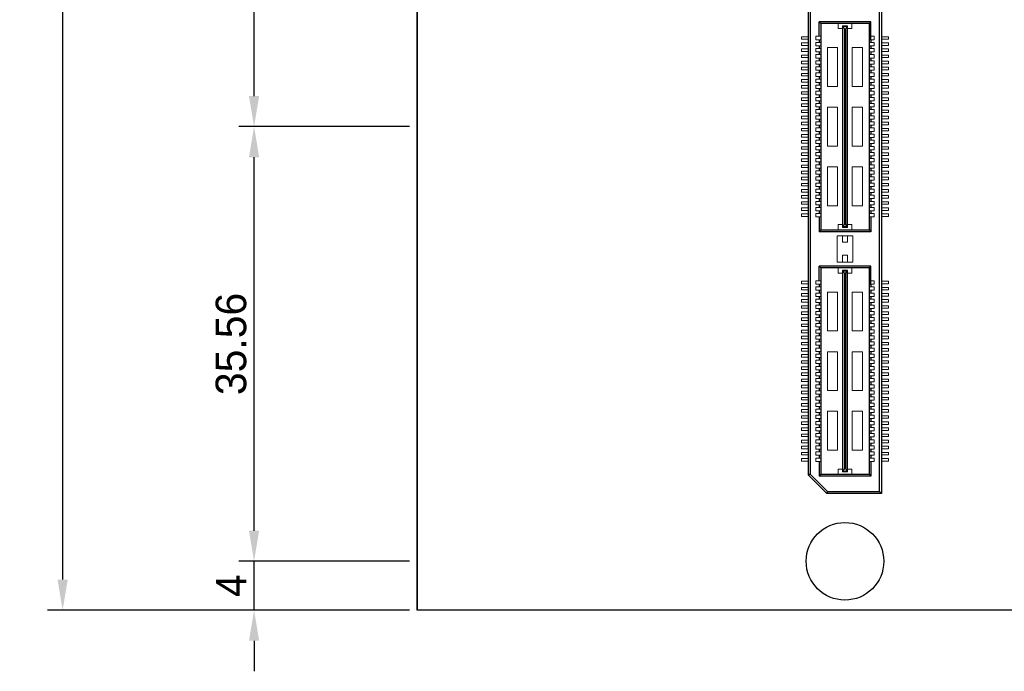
# Model space of a CAD drawing. Header units: millimetres. Extents: x -33 to 164, y -5 to 193.
# Tile 1 of 14: x -33 to 48, y -5 to 48. Entities that reach past the tile are written whole.
import ezdxf

# ---------------------------------------------------------------- set-up
doc = ezdxf.new("R2010")
doc.units = ezdxf.units.MM
doc.header["$LTSCALE"] = 0.1
doc.layers.add('Assembly', color=7, linetype='Continuous')
doc.layers.add('Dimension', color=5, linetype='Continuous')
doc.dimstyles.new('ISO-25', dxfattribs={"dimtxt": 2.5, "dimasz": 2.5, "dimexe": 1.25, "dimexo": 0.625, "dimtad": 1, "dimdsep": 46, "dimtxsty": 'Standard', "dimcen": 2.5, "dimadec": 0, "dimazin": 0, "dimtfac": 1, "dimtmove": 0, "dimatfit": 3, "dimfxl": 0, "dimarcsym": 0})

# ---------------------------------------------------------------- blocks, each defined once
blk = doc.blocks.new('*D10')
at = {"layer": 'Defpoints', "color": 0}
for p in [(-13.345, 75.12), (0, 75.12), (0, 39.56)]:
    blk.add_point(p, dxfattribs=at)
at = {"layer": 'Dimension', "color": 0, "lineweight": -2}
for p, q in [((-0.625, 75.12), (-14.595, 75.12)), ((-13.345, 42.06), (-13.345, 72.62)), ((-0.625, 39.56), (-14.595, 39.56))]:
    blk.add_line(p, q, dxfattribs=at)
at = {"layer": 'Dimension', "color": 0}
for points in [[(-13.762, 72.62), (-12.928, 72.62), (-13.345, 75.12)], [(-13.762, 42.06), (-12.928, 42.06), (-13.345, 39.56)]]:
    blk.add_solid(points, dxfattribs=at)
at = {"layer": 'Dimension', "color": 0, "insert": (-15.22, 57.34), "char_height": 2.5, "attachment_point": 5, "rotation": 90}
blk.add_mtext('35.56', dxfattribs=at)
blk = doc.blocks.new('*D11')
at = {"layer": 'Defpoints', "color": 0}
for p in [(-13.345, 39.56), (0, 39.56), (0, 4)]:
    blk.add_point(p, dxfattribs=at)
at = {"layer": 'Dimension', "color": 0, "lineweight": -2}
for p, q in [((-0.625, 39.56), (-14.595, 39.56)), ((-13.345, 6.5), (-13.345, 37.06)), ((-0.625, 4), (-14.595, 4))]:
    blk.add_line(p, q, dxfattribs=at)
at = {"layer": 'Dimension', "color": 0}
for points in [[(-13.762, 37.06), (-12.928, 37.06), (-13.345, 39.56)], [(-13.762, 6.5), (-12.928, 6.5), (-13.345, 4)]]:
    blk.add_solid(points, dxfattribs=at)
at = {"layer": 'Dimension', "color": 0, "insert": (-15.22, 21.78), "char_height": 2.5, "attachment_point": 5, "rotation": 90}
blk.add_mtext('35.56', dxfattribs=at)
blk = doc.blocks.new('*D12')
at = {"layer": 'Defpoints', "color": 0}
for p in [(-13.345, 4), (0, 4), (0, 0)]:
    blk.add_point(p, dxfattribs=at)
at = {"layer": 'Dimension', "color": 0, "lineweight": -2}
for p, q in [((-13.345, 6.5), (-13.345, 9)), ((-0.625, 4), (-14.595, 4)), ((-13.345, 0), (-13.345, 4)), ((-0.625, 0), (-14.595, 0)), ((-13.345, -2.5), (-13.345, -5))]:
    blk.add_line(p, q, dxfattribs=at)
at = {"layer": 'Dimension', "color": 0}
for points in [[(-13.762, 6.5), (-12.928, 6.5), (-13.345, 4)], [(-13.762, -2.5), (-12.928, -2.5), (-13.345, 0)]]:
    blk.add_solid(points, dxfattribs=at)
at = {"layer": 'Dimension', "color": 0, "insert": (-15.22, 2), "char_height": 2.5, "attachment_point": 5, "rotation": 90}
blk.add_mtext('4', dxfattribs=at)
blk = doc.blocks.new('*D14')
at = {"layer": 'Defpoints', "color": 0}
for p in [(0, 158.24), (-29.006, 0), (0, 0)]:
    blk.add_point(p, dxfattribs=at)
at = {"layer": 'Dimension', "color": 0, "lineweight": -2}
for p, q in [((-0.625, 158.24), (-30.256, 158.24)), ((-29.006, 155.74), (-29.006, 2.5)), ((-0.625, 0), (-30.256, 0))]:
    blk.add_line(p, q, dxfattribs=at)
at = {"layer": 'Dimension', "color": 0}
for points in [[(-29.423, 155.74), (-28.589, 155.74), (-29.006, 158.24)], [(-29.423, 2.5), (-28.589, 2.5), (-29.006, 0)]]:
    blk.add_solid(points, dxfattribs=at)
at = {"layer": 'Dimension', "color": 0, "insert": (-30.881, 79.12), "char_height": 2.5, "attachment_point": 5, "rotation": 90}
blk.add_mtext('158.24', dxfattribs=at)

msp = doc.modelspace()

# ---------------------------------------------------------------- linework, layer by layer
at = {"layer": 'Assembly'}
for p, q in [((0, 158.24), (0, 0)), ((37.837, 9.704), (37.837, 69.416)), ((37.985, 69.564), (37.985, 9.555)), ((32.015, 11.056), (32.015, 68.064)), ((32.163, 68.003), (32.163, 11.117)), ((33.032, 48), (32.883, 48.145)), ((32.883, 46.947), (32.883, 48.145)), ((37.117, 48.145), (32.883, 48.145)), ((33.032, 48), (33.032, 31.12)), ((36.969, 48), (33.032, 48)), ((36.969, 48), (36.969, 31.12)), ((36.971, 48), (37.117, 48.145)), ((37.117, 46.673), (37.117, 48.145)), ((32.883, 46.673), (32.883, 46.447)), ((32.883, 46.173), (32.883, 45.947)), ((37.117, 46.673), (37.117, 46.447)), ((37.117, 46.173), (37.117, 45.947)), ((32.883, 45.673), (32.883, 45.447)), ((32.883, 45.173), (32.883, 44.947)), ((37.117, 45.673), (37.117, 45.447)), ((37.117, 45.173), (37.117, 44.947)), ((32.883, 44.673), (32.883, 44.447)), ((37.117, 44.673), (37.117, 44.447)), ((32.883, 44.173), (32.883, 43.947)), ((32.883, 43.673), (32.883, 43.447)), ((37.117, 44.173), (37.117, 43.947)), ((37.117, 43.673), (37.117, 43.447)), ((32.883, 43.173), (32.883, 42.947)), ((37.117, 43.173), (37.117, 42.947)), ((32.883, 42.673), (32.883, 42.447)), ((32.883, 42.173), (32.883, 41.947)), ((37.117, 42.673), (37.117, 42.447)), ((37.117, 42.173), (37.117, 41.947)), ((32.883, 41.673), (32.883, 41.447)), ((32.883, 41.173), (32.883, 40.947)), ((37.117, 41.673), (37.117, 41.447)), ((37.117, 41.173), (37.117, 40.947)), ((32.883, 40.673), (32.883, 40.447)), ((37.117, 40.673), (37.117, 40.447)), ((32.883, 40.173), (32.883, 39.947)), ((32.883, 39.673), (32.883, 39.447)), ((37.117, 40.173), (37.117, 39.947)), ((37.117, 39.673), (37.117, 39.447)), ((32.883, 39.173), (32.883, 38.947)), ((32.883, 38.673), (32.883, 38.447)), ((37.117, 39.173), (37.117, 38.947)), ((37.117, 38.673), (37.117, 38.447)), ((32.883, 38.173), (32.883, 37.947)), ((37.117, 38.173), (37.117, 37.947)), ((32.883, 37.673), (32.883, 37.447)), ((32.883, 37.173), (32.883, 36.947)), ((37.117, 37.673), (37.117, 37.447)), ((37.117, 37.173), (37.117, 36.947)), ((32.883, 36.673), (32.883, 36.447)), ((37.117, 36.673), (37.117, 36.447)), ((32.883, 36.173), (32.883, 35.947)), ((32.883, 35.673), (32.883, 35.447)), ((37.117, 36.173), (37.117, 35.947)), ((37.117, 35.673), (37.117, 35.447)), ((32.883, 35.173), (32.883, 34.947)), ((32.883, 34.673), (32.883, 34.447)), ((37.117, 35.173), (37.117, 34.947)), ((37.117, 34.673), (37.117, 34.447)), ((32.883, 34.173), (32.883, 33.947)), ((37.117, 34.173), (37.117, 33.947)), ((32.883, 33.673), (32.883, 33.447)), ((32.883, 33.173), (32.883, 32.947)), ((37.117, 33.673), (37.117, 33.447)), ((37.117, 33.173), (37.117, 32.947)), ((32.883, 32.673), (32.883, 32.447)), ((37.117, 32.673), (37.117, 32.447)), ((32.883, 32.173), (32.883, 30.955)), ((37.117, 32.173), (37.117, 30.955)), ((33.032, 31.12), (32.883, 30.955)), ((37.117, 30.955), (32.883, 30.955)), ((33.032, 31.12), (36.969, 31.12)), ((36.969, 31.12), (37.117, 30.955)), ((32.883, 26.944), (32.883, 28.142)), ((33.032, 27.997), (32.883, 28.142)), ((37.117, 28.142), (32.883, 28.142)), ((33.032, 27.997), (33.032, 11.117)), ((36.969, 27.997), (33.032, 27.997)), ((36.969, 27.997), (36.969, 11.117)), ((36.971, 27.997), (37.117, 28.142)), ((37.117, 26.67), (37.117, 28.142)), ((32.883, 26.67), (32.883, 26.444)), ((37.117, 26.67), (37.117, 26.444)), ((32.883, 26.17), (32.883, 25.944)), ((37.117, 26.17), (37.117, 25.944)), ((32.883, 25.67), (32.883, 25.444)), ((32.883, 25.17), (32.883, 24.944)), ((37.117, 25.67), (37.117, 25.444)), ((37.117, 25.17), (37.117, 24.944)), ((32.883, 24.67), (32.883, 24.444)), ((32.883, 24.17), (32.883, 23.944)), ((37.117, 24.67), (37.117, 24.444)), ((37.117, 24.17), (37.117, 23.944)), ((32.883, 23.67), (32.883, 23.444)), ((37.117, 23.67), (37.117, 23.444)), ((32.883, 23.17), (32.883, 22.944)), ((32.883, 22.67), (32.883, 22.444)), ((37.117, 23.17), (37.117, 22.944)), ((37.117, 22.67), (37.117, 22.444)), ((32.883, 22.17), (32.883, 21.944)), ((37.117, 22.17), (37.117, 21.944)), ((32.883, 21.67), (32.883, 21.444)), ((32.883, 21.17), (32.883, 20.944)), ((37.117, 21.67), (37.117, 21.444)), ((37.117, 21.17), (37.117, 20.944)), ((32.883, 20.67), (32.883, 20.444)), ((32.883, 20.17), (32.883, 19.944)), ((37.117, 20.67), (37.117, 20.444)), ((37.117, 20.17), (37.117, 19.944)), ((32.883, 19.67), (32.883, 19.444)), ((37.117, 19.67), (37.117, 19.444)), ((32.883, 19.17), (32.883, 18.944)), ((32.883, 18.67), (32.883, 18.444)), ((37.117, 19.17), (37.117, 18.944)), ((37.117, 18.67), (37.117, 18.444)), ((32.883, 18.17), (32.883, 17.944)), ((37.117, 18.17), (37.117, 17.944)), ((32.883, 17.67), (32.883, 17.444)), ((32.883, 17.17), (32.883, 16.944)), ((37.117, 17.67), (37.117, 17.444)), ((37.117, 17.17), (37.117, 16.944)), ((32.883, 16.67), (32.883, 16.444)), ((32.883, 16.17), (32.883, 15.944)), ((37.117, 16.67), (37.117, 16.444)), ((37.117, 16.17), (37.117, 15.944)), ((32.883, 15.67), (32.883, 15.444)), ((37.117, 15.67), (37.117, 15.444)), ((32.883, 15.17), (32.883, 14.944)), ((32.883, 14.67), (32.883, 14.444)), ((37.117, 15.17), (37.117, 14.944)), ((37.117, 14.67), (37.117, 14.444)), ((32.883, 14.17), (32.883, 13.944)), ((37.117, 14.17), (37.117, 13.944)), ((32.883, 13.67), (32.883, 13.444)), ((32.883, 13.17), (32.883, 12.944)), ((37.117, 13.67), (37.117, 13.444)), ((37.117, 13.17), (37.117, 12.944)), ((32.883, 12.67), (32.883, 12.444)), ((32.883, 12.17), (32.883, 10.952)), ((37.117, 12.67), (37.117, 12.444)), ((37.117, 12.17), (37.117, 10.952)), ((32.163, 11.117), (32.015, 11.056)), ((32.015, 11.056), (33.515, 9.555)), ((33.577, 9.704), (32.163, 11.117)), ((33.032, 11.117), (32.883, 10.952)), ((37.117, 10.952), (32.883, 10.952)), ((33.032, 11.117), (36.969, 11.117)), ((36.969, 11.117), (37.117, 10.952)), ((33.577, 9.704), (33.515, 9.555)), ((33.577, 9.704), (37.837, 9.704)), ((37.837, 9.704), (37.985, 9.555)), ((37.985, 9.555), (33.515, 9.555))]:
    msp.add_line(p, q, dxfattribs=at)
at = {"layer": 'Assembly', "lineweight": 5}
for p, q in [((34.434, 48), (34.434, 47.58)), ((34.79, 47.58), (34.434, 47.58)), ((35.21, 47.806), (34.79, 47.806)), ((34.79, 47.58), (34.79, 47.806)), ((34.806, 31.378), (34.806, 47.742)), ((34.806, 47.742), (35.194, 47.742)), ((34.838, 31.378), (34.838, 47.742)), ((34.952, 47.563), (34.838, 47.742)), ((34.952, 31.557), (34.952, 47.563)), ((35.048, 47.563), (35.145, 47.742)), ((35.048, 31.557), (35.048, 47.563)), ((35.145, 31.378), (35.145, 47.742)), ((35.194, 31.378), (35.194, 47.742)), ((35.21, 47.58), (35.21, 47.806)), ((35.566, 47.58), (35.21, 47.58)), ((35.566, 48), (35.566, 47.58)), ((31.445, 46.705), (31.445, 46.915)), ((31.445, 46.915), (32.015, 46.915)), ((32.609, 46.947), (32.609, 46.673)), ((32.609, 46.947), (33.029, 46.947)), ((37.391, 46.947), (36.971, 46.947)), ((37.391, 46.947), (37.391, 46.673)), ((38.555, 46.915), (37.985, 46.915)), ((38.555, 46.705), (38.555, 46.915)), ((31.445, 46.705), (32.015, 46.705)), ((31.445, 46.205), (31.445, 46.415)), ((31.445, 46.415), (32.015, 46.415)), ((31.445, 46.205), (32.015, 46.205)), ((32.609, 46.673), (33.029, 46.673)), ((32.609, 46.447), (32.609, 46.173)), ((32.609, 46.447), (33.029, 46.447)), ((32.609, 46.173), (33.029, 46.173)), ((32.609, 45.947), (32.609, 45.673)), ((32.609, 45.947), (33.029, 45.947)), ((34.402, 46.031), (33.562, 46.031)), ((33.562, 46.031), (33.562, 42.848)), ((34.402, 46.031), (34.402, 42.848)), ((36.438, 46.031), (35.598, 46.031)), ((35.598, 46.031), (35.598, 42.848)), ((36.438, 46.031), (36.438, 42.848)), ((37.391, 46.673), (36.971, 46.673)), ((37.391, 46.447), (36.971, 46.447)), ((37.391, 46.173), (36.971, 46.173)), ((37.391, 45.947), (36.971, 45.947)), ((37.391, 46.447), (37.391, 46.173)), ((37.391, 45.947), (37.391, 45.673)), ((38.555, 46.705), (37.985, 46.705)), ((38.555, 46.415), (37.985, 46.415)), ((38.555, 46.205), (37.985, 46.205)), ((38.555, 46.205), (38.555, 46.415)), ((31.445, 45.705), (31.445, 45.915)), ((31.445, 45.915), (32.015, 45.915)), ((31.445, 45.705), (32.015, 45.705)), ((31.445, 45.415), (32.015, 45.415)), ((31.445, 45.205), (31.445, 45.415)), ((31.445, 45.205), (32.015, 45.205)), ((32.609, 45.673), (33.029, 45.673)), ((32.609, 45.447), (32.609, 45.173)), ((32.609, 45.447), (33.029, 45.447)), ((32.609, 45.173), (33.029, 45.173)), ((37.391, 45.673), (36.971, 45.673)), ((37.391, 45.447), (36.971, 45.447)), ((37.391, 45.173), (36.971, 45.173)), ((37.391, 45.447), (37.391, 45.173)), ((38.555, 45.915), (37.985, 45.915)), ((38.555, 45.705), (37.985, 45.705)), ((38.555, 45.415), (37.985, 45.415)), ((38.555, 45.205), (37.985, 45.205)), ((38.555, 45.705), (38.555, 45.915)), ((38.555, 45.205), (38.555, 45.415)), ((31.445, 44.705), (31.445, 44.915)), ((31.445, 44.915), (32.015, 44.915)), ((31.445, 44.705), (32.015, 44.705)), ((31.445, 44.415), (32.015, 44.415)), ((31.445, 44.205), (31.445, 44.415)), ((32.609, 44.947), (32.609, 44.673)), ((32.609, 44.947), (33.029, 44.947)), ((32.609, 44.673), (33.029, 44.673)), ((32.609, 44.447), (32.609, 44.173)), ((32.609, 44.447), (33.029, 44.447)), ((37.391, 44.947), (36.971, 44.947)), ((37.391, 44.673), (36.971, 44.673)), ((37.391, 44.447), (36.971, 44.447)), ((37.391, 44.947), (37.391, 44.673)), ((37.391, 44.447), (37.391, 44.173)), ((38.555, 44.915), (37.985, 44.915)), ((38.555, 44.705), (37.985, 44.705)), ((38.555, 44.415), (37.985, 44.415)), ((38.555, 44.705), (38.555, 44.915)), ((38.555, 44.205), (38.555, 44.415)), ((31.445, 44.205), (32.015, 44.205)), ((31.445, 43.705), (31.445, 43.915)), ((31.445, 43.915), (32.015, 43.915)), ((31.445, 43.705), (32.015, 43.705)), ((32.609, 44.173), (33.029, 44.173)), ((32.609, 43.947), (32.609, 43.673)), ((32.609, 43.947), (33.029, 43.947)), ((32.609, 43.673), (33.029, 43.673)), ((37.391, 44.173), (36.971, 44.173)), ((37.391, 43.947), (36.971, 43.947)), ((37.391, 43.673), (36.971, 43.673)), ((37.391, 43.947), (37.391, 43.673)), ((38.555, 44.205), (37.985, 44.205)), ((38.555, 43.915), (37.985, 43.915)), ((38.555, 43.705), (37.985, 43.705)), ((38.555, 43.705), (38.555, 43.915)), ((31.445, 43.415), (32.015, 43.415)), ((31.445, 43.205), (31.445, 43.415)), ((31.445, 43.205), (32.015, 43.205)), ((31.445, 42.705), (31.445, 42.915)), ((31.445, 42.915), (32.011, 42.915)), ((31.445, 42.705), (32.015, 42.705)), ((32.609, 43.447), (32.609, 43.173)), ((32.609, 43.447), (33.029, 43.447)), ((32.609, 43.173), (33.029, 43.173)), ((32.609, 42.947), (32.609, 42.673)), ((32.609, 42.947), (33.029, 42.947)), ((34.402, 42.848), (33.562, 42.848)), ((36.438, 42.848), (35.598, 42.848)), ((37.391, 43.447), (36.971, 43.447)), ((37.391, 43.173), (36.971, 43.173)), ((37.391, 42.947), (36.971, 42.947)), ((37.391, 43.447), (37.391, 43.173)), ((37.391, 42.947), (37.391, 42.673)), ((38.555, 43.415), (37.985, 43.415)), ((38.555, 43.205), (37.985, 43.205)), ((38.555, 42.705), (37.985, 42.705)), ((38.555, 42.915), (37.989, 42.915)), ((38.555, 43.205), (38.555, 43.415)), ((38.555, 42.705), (38.555, 42.915)), ((31.445, 42.205), (31.445, 42.415)), ((31.445, 42.415), (32.015, 42.415)), ((31.445, 42.205), (32.015, 42.205)), ((31.445, 41.705), (31.445, 41.915)), ((31.445, 41.915), (32.015, 41.915)), ((32.609, 42.673), (33.029, 42.673)), ((32.609, 42.447), (32.609, 42.173)), ((32.609, 42.447), (33.029, 42.447)), ((32.609, 42.173), (33.029, 42.173)), ((32.609, 41.947), (32.609, 41.673)), ((32.609, 41.947), (33.029, 41.947)), ((37.391, 42.673), (36.971, 42.673)), ((37.391, 42.447), (36.971, 42.447)), ((37.391, 42.173), (36.971, 42.173)), ((37.391, 41.947), (36.971, 41.947)), ((37.391, 42.447), (37.391, 42.173)), ((37.391, 41.947), (37.391, 41.673)), ((38.555, 42.415), (37.985, 42.415)), ((38.555, 42.205), (37.985, 42.205)), ((38.555, 41.915), (37.985, 41.915)), ((38.555, 42.205), (38.555, 42.415)), ((38.555, 41.705), (38.555, 41.915)), ((31.445, 41.705), (32.015, 41.705)), ((31.445, 41.205), (31.445, 41.415)), ((31.445, 41.415), (32.015, 41.415)), ((31.445, 41.205), (32.015, 41.205)), ((32.609, 41.673), (33.029, 41.673)), ((32.609, 41.447), (32.609, 41.173)), ((32.609, 41.447), (33.029, 41.447)), ((32.609, 41.173), (33.029, 41.173)), ((33.562, 41.151), (33.562, 37.969)), ((34.402, 41.151), (33.562, 41.151)), ((34.402, 41.151), (34.402, 37.969)), ((35.598, 41.151), (35.598, 37.969)), ((36.438, 41.151), (35.598, 41.151)), ((36.438, 41.151), (36.438, 37.969)), ((37.391, 41.673), (36.971, 41.673)), ((37.391, 41.447), (36.971, 41.447)), ((37.391, 41.173), (36.971, 41.173)), ((37.391, 41.447), (37.391, 41.173)), ((38.555, 41.705), (37.985, 41.705)), ((38.555, 41.415), (37.985, 41.415)), ((38.555, 41.205), (37.985, 41.205)), ((38.555, 41.205), (38.555, 41.415)), ((31.445, 40.705), (31.445, 40.915)), ((31.445, 40.915), (32.015, 40.915)), ((31.445, 40.705), (32.015, 40.705)), ((31.445, 40.415), (32.015, 40.415)), ((31.445, 40.205), (31.445, 40.415)), ((32.609, 40.947), (32.609, 40.673)), ((32.609, 40.947), (33.029, 40.947)), ((32.609, 40.673), (33.029, 40.673)), ((32.609, 40.447), (32.609, 40.173)), ((32.609, 40.447), (33.029, 40.447)), ((37.391, 40.947), (36.971, 40.947)), ((37.391, 40.673), (36.971, 40.673)), ((37.391, 40.447), (36.971, 40.447)), ((37.391, 40.947), (37.391, 40.673)), ((37.391, 40.447), (37.391, 40.173)), ((38.555, 40.915), (37.985, 40.915)), ((38.555, 40.705), (37.985, 40.705)), ((38.555, 40.415), (37.985, 40.415)), ((38.555, 40.705), (38.555, 40.915)), ((38.555, 40.205), (38.555, 40.415)), ((31.445, 40.205), (32.015, 40.205)), ((31.445, 39.915), (32.015, 39.915)), ((31.445, 39.705), (31.445, 39.915)), ((31.445, 39.705), (32.015, 39.705)), ((32.609, 40.173), (33.029, 40.173)), ((32.609, 39.947), (32.609, 39.673)), ((32.609, 39.947), (33.029, 39.947)), ((32.609, 39.673), (33.029, 39.673)), ((37.391, 40.173), (36.971, 40.173)), ((37.391, 39.947), (36.971, 39.947)), ((37.391, 39.673), (36.971, 39.673)), ((37.391, 39.947), (37.391, 39.673)), ((38.555, 40.205), (37.985, 40.205)), ((38.555, 39.915), (37.985, 39.915)), ((38.555, 39.705), (37.985, 39.705)), ((38.555, 39.705), (38.555, 39.915)), ((31.445, 39.205), (31.445, 39.415)), ((31.445, 39.415), (32.015, 39.415)), ((31.445, 39.205), (32.015, 39.205)), ((31.445, 38.915), (32.015, 38.915)), ((31.445, 38.705), (31.445, 38.915)), ((31.445, 38.705), (32.015, 38.705)), ((32.609, 39.447), (32.609, 39.173)), ((32.609, 39.447), (33.029, 39.447)), ((32.609, 39.173), (33.029, 39.173)), ((32.609, 38.947), (32.609, 38.673)), ((32.609, 38.947), (33.029, 38.947)), ((32.609, 38.673), (33.029, 38.673)), ((37.391, 39.447), (36.971, 39.447)), ((37.391, 39.173), (36.971, 39.173)), ((37.391, 38.947), (36.971, 38.947)), ((37.391, 38.673), (36.971, 38.673)), ((37.391, 39.447), (37.391, 39.173)), ((37.391, 38.947), (37.391, 38.673)), ((38.555, 39.415), (37.985, 39.415)), ((38.555, 39.205), (37.985, 39.205)), ((38.555, 38.915), (37.985, 38.915)), ((38.555, 38.705), (37.985, 38.705)), ((38.555, 39.205), (38.555, 39.415)), ((38.555, 38.705), (38.555, 38.915)), ((31.445, 38.415), (32.015, 38.415)), ((31.445, 38.205), (31.445, 38.415)), ((31.445, 38.205), (32.015, 38.205)), ((31.445, 37.915), (32.015, 37.915)), ((31.445, 37.705), (31.445, 37.915)), ((32.609, 38.447), (32.609, 38.173)), ((32.609, 38.447), (33.029, 38.447)), ((32.609, 38.173), (33.029, 38.173)), ((32.609, 37.947), (32.609, 37.673)), ((32.609, 37.947), (33.029, 37.947)), ((34.402, 37.969), (33.562, 37.969)), ((36.438, 37.969), (35.598, 37.969)), ((37.391, 38.447), (36.971, 38.447)), ((37.391, 38.173), (36.971, 38.173)), ((37.391, 37.947), (36.971, 37.947)), ((37.391, 38.447), (37.391, 38.173)), ((37.391, 37.947), (37.391, 37.673)), ((38.555, 38.415), (37.985, 38.415)), ((38.555, 38.205), (37.985, 38.205)), ((38.555, 37.915), (37.985, 37.915)), ((38.555, 38.205), (38.555, 38.415)), ((38.555, 37.705), (38.555, 37.915)), ((31.445, 37.705), (32.015, 37.705)), ((31.445, 37.415), (32.015, 37.415)), ((31.445, 37.205), (31.445, 37.415)), ((31.445, 37.205), (32.015, 37.205)), ((32.609, 37.673), (33.029, 37.673)), ((32.609, 37.447), (32.609, 37.173)), ((32.609, 37.447), (33.029, 37.447)), ((32.609, 37.173), (33.029, 37.173)), ((37.391, 37.673), (36.971, 37.673)), ((37.391, 37.447), (36.971, 37.447)), ((37.391, 37.173), (36.971, 37.173)), ((37.391, 37.447), (37.391, 37.173)), ((38.555, 37.705), (37.985, 37.705)), ((38.555, 37.415), (37.985, 37.415)), ((38.555, 37.205), (37.985, 37.205)), ((38.555, 37.205), (38.555, 37.415)), ((31.445, 36.915), (32.011, 36.915)), ((31.445, 36.705), (31.445, 36.915)), ((31.445, 36.705), (32.015, 36.705)), ((31.445, 36.415), (32.015, 36.415)), ((31.445, 36.205), (31.445, 36.415)), ((32.609, 36.947), (32.609, 36.673)), ((32.609, 36.947), (33.029, 36.947)), ((32.609, 36.673), (33.029, 36.673)), ((32.609, 36.447), (32.609, 36.173)), ((32.609, 36.447), (33.029, 36.447)), ((33.562, 36.272), (33.562, 33.089)), ((34.402, 36.272), (33.562, 36.272)), ((34.402, 36.272), (34.402, 33.089)), ((35.598, 36.272), (35.598, 33.089)), ((36.438, 36.272), (35.598, 36.272)), ((36.438, 36.272), (36.438, 33.089)), ((37.391, 36.947), (36.971, 36.947)), ((37.391, 36.673), (36.971, 36.673)), ((37.391, 36.447), (36.971, 36.447)), ((37.391, 36.947), (37.391, 36.673)), ((37.391, 36.447), (37.391, 36.173)), ((38.555, 36.705), (37.985, 36.705)), ((38.555, 36.415), (37.985, 36.415)), ((38.555, 36.915), (37.989, 36.915)), ((38.555, 36.705), (38.555, 36.915)), ((38.555, 36.205), (38.555, 36.415)), ((31.445, 36.205), (32.015, 36.205)), ((31.445, 35.915), (32.015, 35.915)), ((31.445, 35.705), (31.445, 35.915)), ((31.445, 35.705), (32.015, 35.705)), ((32.609, 36.173), (33.029, 36.173)), ((32.609, 35.947), (32.609, 35.673)), ((32.609, 35.947), (33.029, 35.947)), ((32.609, 35.673), (33.029, 35.673)), ((32.609, 35.447), (32.609, 35.173)), ((32.609, 35.447), (33.029, 35.447)), ((37.391, 36.173), (36.971, 36.173)), ((37.391, 35.947), (36.971, 35.947)), ((37.391, 35.673), (36.971, 35.673)), ((37.391, 35.447), (36.971, 35.447)), ((37.391, 35.947), (37.391, 35.673)), ((37.391, 35.447), (37.391, 35.173)), ((38.555, 36.205), (37.985, 36.205)), ((38.555, 35.915), (37.985, 35.915)), ((38.555, 35.705), (37.985, 35.705)), ((38.555, 35.705), (38.555, 35.915)), ((31.445, 35.415), (32.015, 35.415)), ((31.445, 35.205), (31.445, 35.415)), ((31.445, 35.205), (32.015, 35.205)), ((31.445, 34.915), (32.015, 34.915)), ((31.445, 34.705), (31.445, 34.915)), ((31.445, 34.705), (32.015, 34.705)), ((32.609, 35.173), (33.029, 35.173)), ((32.609, 34.947), (32.609, 34.673)), ((32.609, 34.947), (33.029, 34.947)), ((32.609, 34.673), (33.029, 34.673)), ((37.391, 35.173), (36.971, 35.173)), ((37.391, 34.947), (36.971, 34.947)), ((37.391, 34.673), (36.971, 34.673)), ((37.391, 34.947), (37.391, 34.673)), ((38.555, 35.415), (37.985, 35.415)), ((38.555, 35.205), (37.985, 35.205)), ((38.555, 34.915), (37.985, 34.915)), ((38.555, 34.705), (37.985, 34.705)), ((38.555, 35.205), (38.555, 35.415)), ((38.555, 34.705), (38.555, 34.915)), ((31.445, 34.205), (31.445, 34.415)), ((31.445, 34.415), (32.015, 34.415)), ((31.445, 34.205), (32.015, 34.205)), ((31.445, 33.705), (31.445, 33.915)), ((31.445, 33.915), (32.011, 33.915)), ((32.609, 34.447), (32.609, 34.173)), ((32.609, 34.447), (33.029, 34.447)), ((32.609, 34.173), (33.029, 34.173)), ((32.609, 33.947), (32.609, 33.673)), ((32.609, 33.947), (33.029, 33.947)), ((37.391, 34.447), (36.971, 34.447)), ((37.391, 34.173), (36.971, 34.173)), ((37.391, 33.947), (36.971, 33.947)), ((37.391, 34.447), (37.391, 34.173)), ((37.391, 33.947), (37.391, 33.673)), ((38.555, 34.415), (37.985, 34.415)), ((38.555, 34.205), (37.985, 34.205)), ((38.555, 33.915), (37.989, 33.915)), ((38.555, 34.205), (38.555, 34.415)), ((38.555, 33.705), (38.555, 33.915)), ((31.445, 33.705), (32.015, 33.705)), ((31.445, 33.205), (31.445, 33.415)), ((31.445, 33.415), (32.015, 33.415)), ((31.445, 33.205), (32.015, 33.205)), ((32.609, 33.673), (33.029, 33.673)), ((32.609, 33.447), (32.609, 33.173)), ((32.609, 33.447), (33.029, 33.447)), ((32.609, 33.173), (33.029, 33.173)), ((34.402, 33.089), (33.562, 33.089)), ((36.438, 33.089), (35.598, 33.089)), ((37.391, 33.673), (36.971, 33.673)), ((37.391, 33.447), (36.971, 33.447)), ((37.391, 33.173), (36.971, 33.173)), ((37.391, 33.447), (37.391, 33.173)), ((38.555, 33.705), (37.985, 33.705)), ((38.555, 33.415), (37.985, 33.415)), ((38.555, 33.205), (37.985, 33.205)), ((38.555, 33.205), (38.555, 33.415)), ((31.445, 32.705), (31.445, 32.915)), ((31.445, 32.915), (32.015, 32.915)), ((31.445, 32.705), (32.015, 32.705)), ((31.445, 32.205), (31.445, 32.415)), ((31.445, 32.415), (32.015, 32.415)), ((32.609, 32.947), (32.609, 32.673)), ((32.609, 32.947), (33.029, 32.947)), ((32.609, 32.673), (33.029, 32.673)), ((32.609, 32.447), (32.609, 32.173)), ((32.609, 32.447), (33.029, 32.447)), ((37.391, 32.947), (36.971, 32.947)), ((37.391, 32.673), (36.971, 32.673)), ((37.391, 32.447), (36.971, 32.447)), ((37.391, 32.947), (37.391, 32.673)), ((37.391, 32.447), (37.391, 32.173)), ((38.555, 32.915), (37.985, 32.915)), ((38.555, 32.705), (37.985, 32.705)), ((38.555, 32.415), (37.985, 32.415)), ((38.555, 32.705), (38.555, 32.915)), ((38.555, 32.205), (38.555, 32.415)), ((31.445, 32.205), (32.015, 32.205)), ((32.609, 32.173), (33.029, 32.173)), ((34.79, 31.54), (34.434, 31.54)), ((34.434, 31.12), (34.434, 31.54)), ((34.79, 31.54), (34.79, 31.314)), ((34.952, 31.557), (34.838, 31.378)), ((35.048, 31.557), (35.145, 31.378)), ((35.566, 31.54), (35.21, 31.54)), ((35.21, 31.54), (35.21, 31.314)), ((35.566, 31.12), (35.566, 31.54)), ((37.391, 32.173), (36.971, 32.173)), ((38.555, 32.205), (37.985, 32.205)), ((34.37, 30.631), (34.37, 28.466)), ((35.63, 30.631), (34.37, 30.631)), ((35.21, 31.314), (34.79, 31.314)), ((34.806, 31.378), (35.194, 31.378)), ((34.806, 30.631), (34.806, 30.098)), ((35.194, 30.631), (35.194, 30.098)), ((35.63, 30.631), (35.63, 28.466)), ((35.194, 30.098), (34.806, 30.098)), ((34.806, 29.032), (34.806, 28.466)), ((35.194, 29.032), (34.806, 29.032)), ((35.194, 29.032), (35.194, 28.466)), ((35.63, 28.466), (34.37, 28.466)), ((34.434, 27.997), (34.434, 27.577)), ((34.79, 27.577), (34.434, 27.577)), ((34.79, 27.577), (34.79, 27.803)), ((35.21, 27.803), (34.79, 27.803)), ((34.806, 11.375), (34.806, 27.739)), ((34.806, 27.739), (35.194, 27.739)), ((34.838, 11.375), (34.838, 27.739)), ((34.952, 27.56), (34.838, 27.739)), ((34.952, 11.554), (34.952, 27.56)), ((35.048, 27.56), (35.145, 27.739)), ((35.048, 11.554), (35.048, 27.56)), ((35.145, 11.375), (35.145, 27.739)), ((35.194, 11.375), (35.194, 27.739)), ((35.21, 27.577), (35.21, 27.803)), ((35.566, 27.577), (35.21, 27.577)), ((35.566, 27.997), (35.566, 27.577)), ((31.445, 26.912), (32.015, 26.912)), ((31.445, 26.702), (31.445, 26.912)), ((31.445, 26.702), (32.015, 26.702)), ((32.609, 26.944), (32.609, 26.67)), ((32.609, 26.944), (33.029, 26.944)), ((32.609, 26.67), (33.029, 26.67)), ((37.391, 26.944), (36.971, 26.944)), ((37.391, 26.67), (36.971, 26.67)), ((37.391, 26.944), (37.391, 26.67)), ((38.555, 26.912), (37.985, 26.912)), ((38.555, 26.702), (37.985, 26.702)), ((38.555, 26.702), (38.555, 26.912)), ((31.445, 26.412), (32.015, 26.412)), ((31.445, 26.202), (31.445, 26.412)), ((31.445, 26.202), (32.015, 26.202)), ((31.445, 25.912), (32.015, 25.912)), ((31.445, 25.702), (31.445, 25.912)), ((32.609, 26.444), (32.609, 26.17)), ((32.609, 26.444), (33.029, 26.444)), ((32.609, 26.17), (33.029, 26.17)), ((32.609, 25.944), (32.609, 25.67)), ((32.609, 25.944), (33.029, 25.944)), ((34.402, 26.028), (33.562, 26.028)), ((33.562, 26.028), (33.562, 22.845)), ((34.402, 26.028), (34.402, 22.845)), ((36.438, 26.028), (35.598, 26.028)), ((35.598, 26.028), (35.598, 22.845)), ((36.438, 26.028), (36.438, 22.845)), ((37.391, 26.444), (36.971, 26.444)), ((37.391, 26.17), (36.971, 26.17)), ((37.391, 25.944), (36.971, 25.944)), ((37.391, 26.444), (37.391, 26.17)), ((37.391, 25.944), (37.391, 25.67)), ((38.555, 26.412), (37.985, 26.412)), ((38.555, 26.202), (37.985, 26.202)), ((38.555, 25.912), (37.985, 25.912)), ((38.555, 26.202), (38.555, 26.412)), ((38.555, 25.702), (38.555, 25.912)), ((31.445, 25.702), (32.015, 25.702)), ((31.445, 25.202), (31.445, 25.412)), ((31.445, 25.412), (32.015, 25.412)), ((31.445, 25.202), (32.015, 25.202)), ((32.609, 25.67), (33.029, 25.67)), ((32.609, 25.444), (32.609, 25.17)), ((32.609, 25.444), (33.029, 25.444)), ((32.609, 25.17), (33.029, 25.17)), ((37.391, 25.67), (36.971, 25.67)), ((37.391, 25.444), (36.971, 25.444)), ((37.391, 25.17), (36.971, 25.17)), ((37.391, 25.444), (37.391, 25.17)), ((38.555, 25.702), (37.985, 25.702)), ((38.555, 25.412), (37.985, 25.412)), ((38.555, 25.202), (37.985, 25.202)), ((38.555, 25.202), (38.555, 25.412)), ((31.445, 24.912), (32.015, 24.912)), ((31.445, 24.702), (31.445, 24.912)), ((31.445, 24.702), (32.015, 24.702)), ((31.445, 24.412), (32.015, 24.412)), ((31.445, 24.202), (31.445, 24.412)), ((31.445, 24.202), (32.015, 24.202)), ((32.609, 24.944), (32.609, 24.67)), ((32.609, 24.944), (33.029, 24.944)), ((32.609, 24.67), (33.029, 24.67)), ((32.609, 24.444), (32.609, 24.17)), ((32.609, 24.444), (33.029, 24.444)), ((32.609, 24.17), (33.029, 24.17)), ((37.391, 24.944), (36.971, 24.944)), ((37.391, 24.67), (36.971, 24.67)), ((37.391, 24.444), (36.971, 24.444)), ((37.391, 24.17), (36.971, 24.17)), ((37.391, 24.944), (37.391, 24.67)), ((37.391, 24.444), (37.391, 24.17)), ((38.555, 24.912), (37.985, 24.912)), ((38.555, 24.702), (37.985, 24.702)), ((38.555, 24.412), (37.985, 24.412)), ((38.555, 24.202), (37.985, 24.202)), ((38.555, 24.702), (38.555, 24.912)), ((38.555, 24.202), (38.555, 24.412)), ((31.445, 23.912), (32.015, 23.912)), ((31.445, 23.702), (31.445, 23.912)), ((31.445, 23.702), (32.015, 23.702)), ((31.445, 23.412), (32.015, 23.412)), ((31.445, 23.202), (31.445, 23.412)), ((32.609, 23.944), (32.609, 23.67)), ((32.609, 23.944), (33.029, 23.944)), ((32.609, 23.67), (33.029, 23.67)), ((32.609, 23.444), (32.609, 23.17)), ((32.609, 23.444), (33.029, 23.444)), ((37.391, 23.944), (36.971, 23.944)), ((37.391, 23.67), (36.971, 23.67)), ((37.391, 23.444), (36.971, 23.444)), ((37.391, 23.944), (37.391, 23.67)), ((37.391, 23.444), (37.391, 23.17)), ((38.555, 23.912), (37.985, 23.912)), ((38.555, 23.702), (37.985, 23.702)), ((38.555, 23.412), (37.985, 23.412)), ((38.555, 23.702), (38.555, 23.912)), ((38.555, 23.202), (38.555, 23.412)), ((31.445, 23.202), (32.015, 23.202)), ((31.445, 22.912), (32.011, 22.912)), ((31.445, 22.702), (31.445, 22.912)), ((31.445, 22.702), (32.015, 22.702)), ((32.609, 23.17), (33.029, 23.17)), ((32.609, 22.944), (32.609, 22.67)), ((32.609, 22.944), (33.029, 22.944)), ((32.609, 22.67), (33.029, 22.67)), ((34.402, 22.845), (33.562, 22.845)), ((36.438, 22.845), (35.598, 22.845)), ((37.391, 23.17), (36.971, 23.17)), ((37.391, 22.944), (36.971, 22.944)), ((37.391, 22.67), (36.971, 22.67)), ((37.391, 22.944), (37.391, 22.67)), ((38.555, 23.202), (37.985, 23.202)), ((38.555, 22.702), (37.985, 22.702)), ((38.555, 22.912), (37.989, 22.912)), ((38.555, 22.702), (38.555, 22.912)), ((31.445, 22.412), (32.015, 22.412)), ((31.445, 22.202), (31.445, 22.412)), ((31.445, 22.202), (32.015, 22.202)), ((31.445, 21.912), (32.015, 21.912)), ((31.445, 21.702), (31.445, 21.912)), ((32.609, 22.444), (32.609, 22.17)), ((32.609, 22.444), (33.029, 22.444)), ((32.609, 22.17), (33.029, 22.17)), ((32.609, 21.944), (32.609, 21.67)), ((32.609, 21.944), (33.029, 21.944)), ((37.391, 22.444), (36.971, 22.444)), ((37.391, 22.17), (36.971, 22.17)), ((37.391, 21.944), (36.971, 21.944)), ((37.391, 22.444), (37.391, 22.17)), ((37.391, 21.944), (37.391, 21.67)), ((38.555, 22.412), (37.985, 22.412)), ((38.555, 22.202), (37.985, 22.202)), ((38.555, 21.912), (37.985, 21.912)), ((38.555, 22.202), (38.555, 22.412)), ((38.555, 21.702), (38.555, 21.912)), ((31.445, 21.702), (32.015, 21.702)), ((31.445, 21.412), (32.015, 21.412)), ((31.445, 21.202), (31.445, 21.412)), ((31.445, 21.202), (32.015, 21.202)), ((32.609, 21.67), (33.029, 21.67)), ((32.609, 21.444), (32.609, 21.17)), ((32.609, 21.444), (33.029, 21.444)), ((32.609, 21.17), (33.029, 21.17)), ((33.562, 21.148), (33.562, 17.966)), ((34.402, 21.148), (33.562, 21.148)), ((34.402, 21.148), (34.402, 17.966)), ((35.598, 21.148), (35.598, 17.966)), ((36.438, 21.148), (35.598, 21.148)), ((36.438, 21.148), (36.438, 17.966)), ((37.391, 21.67), (36.971, 21.67)), ((37.391, 21.444), (36.971, 21.444)), ((37.391, 21.17), (36.971, 21.17)), ((37.391, 21.444), (37.391, 21.17)), ((38.555, 21.702), (37.985, 21.702)), ((38.555, 21.412), (37.985, 21.412)), ((38.555, 21.202), (37.985, 21.202)), ((38.555, 21.202), (38.555, 21.412)), ((31.445, 20.912), (32.015, 20.912)), ((31.445, 20.702), (31.445, 20.912)), ((31.445, 20.702), (32.015, 20.702)), ((31.445, 20.202), (31.445, 20.412)), ((31.445, 20.412), (32.015, 20.412)), ((31.445, 20.202), (32.015, 20.202)), ((32.609, 20.944), (32.609, 20.67)), ((32.609, 20.944), (33.029, 20.944)), ((32.609, 20.67), (33.029, 20.67)), ((32.609, 20.444), (32.609, 20.17)), ((32.609, 20.444), (33.029, 20.444)), ((32.609, 20.17), (33.029, 20.17)), ((37.391, 20.944), (36.971, 20.944)), ((37.391, 20.67), (36.971, 20.67)), ((37.391, 20.444), (36.971, 20.444)), ((37.391, 20.17), (36.971, 20.17)), ((37.391, 20.944), (37.391, 20.67)), ((37.391, 20.444), (37.391, 20.17)), ((38.555, 20.912), (37.985, 20.912)), ((38.555, 20.702), (37.985, 20.702)), ((38.555, 20.412), (37.985, 20.412)), ((38.555, 20.202), (37.985, 20.202)), ((38.555, 20.702), (38.555, 20.912)), ((38.555, 20.202), (38.555, 20.412)), ((31.445, 19.702), (31.445, 19.912)), ((31.445, 19.912), (32.015, 19.912)), ((31.445, 19.702), (32.015, 19.702)), ((31.445, 19.202), (31.445, 19.412)), ((31.445, 19.412), (32.015, 19.412)), ((32.609, 19.944), (32.609, 19.67)), ((32.609, 19.944), (33.029, 19.944)), ((32.609, 19.67), (33.029, 19.67)), ((32.609, 19.444), (32.609, 19.17)), ((32.609, 19.444), (33.029, 19.444)), ((37.391, 19.944), (36.971, 19.944)), ((37.391, 19.67), (36.971, 19.67)), ((37.391, 19.444), (36.971, 19.444)), ((37.391, 19.944), (37.391, 19.67)), ((37.391, 19.444), (37.391, 19.17)), ((38.555, 19.912), (37.985, 19.912)), ((38.555, 19.702), (37.985, 19.702)), ((38.555, 19.412), (37.985, 19.412)), ((38.555, 19.702), (38.555, 19.912)), ((38.555, 19.202), (38.555, 19.412)), ((31.445, 19.202), (32.015, 19.202)), ((31.445, 18.702), (31.445, 18.912)), ((31.445, 18.912), (32.015, 18.912)), ((31.445, 18.702), (32.015, 18.702)), ((32.609, 19.17), (33.029, 19.17)), ((32.609, 18.944), (32.609, 18.67)), ((32.609, 18.944), (33.029, 18.944)), ((32.609, 18.67), (33.029, 18.67)), ((37.391, 19.17), (36.971, 19.17)), ((37.391, 18.944), (36.971, 18.944)), ((37.391, 18.67), (36.971, 18.67)), ((37.391, 18.944), (37.391, 18.67)), ((38.555, 19.202), (37.985, 19.202)), ((38.555, 18.912), (37.985, 18.912)), ((38.555, 18.702), (37.985, 18.702)), ((38.555, 18.702), (38.555, 18.912)), ((31.445, 18.202), (31.445, 18.412)), ((31.445, 18.412), (32.015, 18.412)), ((31.445, 18.202), (32.015, 18.202)), ((31.445, 17.702), (31.445, 17.912)), ((31.445, 17.912), (32.015, 17.912)), ((32.609, 18.444), (32.609, 18.17)), ((32.609, 18.444), (33.029, 18.444)), ((32.609, 18.17), (33.029, 18.17)), ((32.609, 17.944), (32.609, 17.67)), ((32.609, 17.944), (33.029, 17.944)), ((34.402, 17.966), (33.562, 17.966)), ((36.438, 17.966), (35.598, 17.966)), ((37.391, 18.444), (36.971, 18.444)), ((37.391, 18.17), (36.971, 18.17)), ((37.391, 17.944), (36.971, 17.944)), ((37.391, 18.444), (37.391, 18.17)), ((37.391, 17.944), (37.391, 17.67)), ((38.555, 18.412), (37.985, 18.412)), ((38.555, 18.202), (37.985, 18.202)), ((38.555, 17.912), (37.985, 17.912)), ((38.555, 18.202), (38.555, 18.412)), ((38.555, 17.702), (38.555, 17.912)), ((31.445, 17.702), (32.015, 17.702)), ((31.445, 17.202), (31.445, 17.412)), ((31.445, 17.412), (32.015, 17.412)), ((31.445, 17.202), (32.015, 17.202)), ((32.609, 17.67), (33.029, 17.67)), ((32.609, 17.444), (32.609, 17.17)), ((32.609, 17.444), (33.029, 17.444)), ((32.609, 17.17), (33.029, 17.17)), ((32.609, 16.944), (32.609, 16.67)), ((32.609, 16.944), (33.029, 16.944)), ((37.391, 17.67), (36.971, 17.67)), ((37.391, 17.444), (36.971, 17.444)), ((37.391, 17.17), (36.971, 17.17)), ((37.391, 16.944), (36.971, 16.944)), ((37.391, 17.444), (37.391, 17.17)), ((37.391, 16.944), (37.391, 16.67)), ((38.555, 17.702), (37.985, 17.702)), ((38.555, 17.412), (37.985, 17.412)), ((38.555, 17.202), (37.985, 17.202)), ((38.555, 17.202), (38.555, 17.412)), ((31.445, 16.702), (31.445, 16.912)), ((31.445, 16.912), (32.011, 16.912)), ((31.445, 16.702), (32.015, 16.702)), ((31.445, 16.202), (31.445, 16.412)), ((31.445, 16.412), (32.015, 16.412)), ((31.445, 16.202), (32.015, 16.202)), ((32.609, 16.67), (33.029, 16.67)), ((32.609, 16.444), (32.609, 16.17)), ((32.609, 16.444), (33.029, 16.444)), ((32.609, 16.17), (33.029, 16.17)), ((33.562, 16.269), (33.562, 13.086)), ((34.402, 16.269), (33.562, 16.269)), ((34.402, 16.269), (34.402, 13.086)), ((35.598, 16.269), (35.598, 13.086)), ((36.438, 16.269), (35.598, 16.269)), ((36.438, 16.269), (36.438, 13.086)), ((37.391, 16.67), (36.971, 16.67)), ((37.391, 16.444), (36.971, 16.444)), ((37.391, 16.17), (36.971, 16.17)), ((37.391, 16.444), (37.391, 16.17)), ((38.555, 16.702), (37.985, 16.702)), ((38.555, 16.412), (37.985, 16.412)), ((38.555, 16.202), (37.985, 16.202)), ((38.555, 16.912), (37.989, 16.912)), ((38.555, 16.702), (38.555, 16.912)), ((38.555, 16.202), (38.555, 16.412)), ((31.445, 15.702), (31.445, 15.912)), ((31.445, 15.912), (32.015, 15.912)), ((31.445, 15.702), (32.015, 15.702)), ((31.445, 15.202), (31.445, 15.412)), ((31.445, 15.412), (32.015, 15.412)), ((32.609, 15.944), (32.609, 15.67)), ((32.609, 15.944), (33.029, 15.944)), ((32.609, 15.67), (33.029, 15.67)), ((32.609, 15.444), (32.609, 15.17)), ((32.609, 15.444), (33.029, 15.444)), ((37.391, 15.944), (36.971, 15.944)), ((37.391, 15.67), (36.971, 15.67)), ((37.391, 15.444), (36.971, 15.444)), ((37.391, 15.944), (37.391, 15.67)), ((37.391, 15.444), (37.391, 15.17)), ((38.555, 15.912), (37.985, 15.912)), ((38.555, 15.702), (37.985, 15.702)), ((38.555, 15.412), (37.985, 15.412)), ((38.555, 15.702), (38.555, 15.912)), ((38.555, 15.202), (38.555, 15.412)), ((31.445, 15.202), (32.015, 15.202)), ((31.445, 14.702), (31.445, 14.912)), ((31.445, 14.912), (32.015, 14.912)), ((31.445, 14.702), (32.015, 14.702)), ((32.609, 15.17), (33.029, 15.17)), ((32.609, 14.944), (32.609, 14.67)), ((32.609, 14.944), (33.029, 14.944)), ((32.609, 14.67), (33.029, 14.67)), ((37.391, 15.17), (36.971, 15.17)), ((37.391, 14.944), (36.971, 14.944)), ((37.391, 14.67), (36.971, 14.67)), ((37.391, 14.944), (37.391, 14.67)), ((38.555, 15.202), (37.985, 15.202)), ((38.555, 14.912), (37.985, 14.912)), ((38.555, 14.702), (37.985, 14.702)), ((38.555, 14.702), (38.555, 14.912)), ((31.445, 14.412), (32.015, 14.412)), ((31.445, 14.202), (31.445, 14.412)), ((31.445, 14.202), (32.015, 14.202)), ((31.445, 13.702), (31.445, 13.912)), ((31.445, 13.912), (32.011, 13.912)), ((31.445, 13.702), (32.015, 13.702)), ((32.609, 14.444), (32.609, 14.17)), ((32.609, 14.444), (33.029, 14.444)), ((32.609, 14.17), (33.029, 14.17)), ((32.609, 13.944), (32.609, 13.67)), ((32.609, 13.944), (33.029, 13.944)), ((37.391, 14.444), (36.971, 14.444)), ((37.391, 14.17), (36.971, 14.17)), ((37.391, 13.944), (36.971, 13.944)), ((37.391, 14.444), (37.391, 14.17)), ((37.391, 13.944), (37.391, 13.67)), ((38.555, 14.412), (37.985, 14.412)), ((38.555, 14.202), (37.985, 14.202)), ((38.555, 13.702), (37.985, 13.702)), ((38.555, 13.912), (37.989, 13.912)), ((38.555, 14.202), (38.555, 14.412)), ((38.555, 13.702), (38.555, 13.912)), ((31.445, 13.412), (32.015, 13.412)), ((31.445, 13.202), (31.445, 13.412)), ((31.445, 13.202), (32.015, 13.202)), ((31.445, 12.912), (32.015, 12.912)), ((31.445, 12.702), (31.445, 12.912)), ((32.609, 13.67), (33.029, 13.67)), ((32.609, 13.444), (32.609, 13.17)), ((32.609, 13.444), (33.029, 13.444)), ((32.609, 13.17), (33.029, 13.17)), ((32.609, 12.944), (32.609, 12.67)), ((32.609, 12.944), (33.029, 12.944)), ((34.402, 13.086), (33.562, 13.086)), ((36.438, 13.086), (35.598, 13.086)), ((37.391, 13.67), (36.971, 13.67)), ((37.391, 13.444), (36.971, 13.444)), ((37.391, 13.17), (36.971, 13.17)), ((37.391, 12.944), (36.971, 12.944)), ((37.391, 13.444), (37.391, 13.17)), ((37.391, 12.944), (37.391, 12.67)), ((38.555, 13.412), (37.985, 13.412)), ((38.555, 13.202), (37.985, 13.202)), ((38.555, 12.912), (37.985, 12.912)), ((38.555, 13.202), (38.555, 13.412)), ((38.555, 12.702), (38.555, 12.912)), ((31.445, 12.702), (32.015, 12.702)), ((31.445, 12.412), (32.015, 12.412)), ((31.445, 12.202), (31.445, 12.412)), ((31.445, 12.202), (32.015, 12.202)), ((32.609, 12.67), (33.029, 12.67)), ((32.609, 12.444), (32.609, 12.17)), ((32.609, 12.444), (33.029, 12.444)), ((32.609, 12.17), (33.029, 12.17)), ((37.391, 12.67), (36.971, 12.67)), ((37.391, 12.444), (36.971, 12.444)), ((37.391, 12.17), (36.971, 12.17)), ((37.391, 12.444), (37.391, 12.17)), ((38.555, 12.702), (37.985, 12.702)), ((38.555, 12.412), (37.985, 12.412)), ((38.555, 12.202), (37.985, 12.202)), ((38.555, 12.202), (38.555, 12.412)), ((34.434, 11.117), (34.434, 11.537)), ((34.79, 11.537), (34.434, 11.537)), ((34.79, 11.537), (34.79, 11.311)), ((35.21, 11.311), (34.79, 11.311)), ((34.806, 11.375), (35.194, 11.375)), ((34.952, 11.554), (34.838, 11.375)), ((35.048, 11.554), (35.145, 11.375)), ((35.21, 11.537), (35.21, 11.311)), ((35.566, 11.537), (35.21, 11.537)), ((35.566, 11.117), (35.566, 11.537))]:
    msp.add_line(p, q, dxfattribs=at)
at = {"layer": 'Assembly'}
msp.add_lwpolyline([(0, 158.24), (140, 158.24), (140, 0), (0, 0), (0, 158.24)], dxfattribs=at)
msp.add_circle((35, 4), 3.175, dxfattribs=at)

# ---------------------------------------------------------------- dimensions: what is measured, and where the dimension line sits
at = {"layer": 'Dimension'}
for base, p1, p2, picture, middle in [((-29.006, 0), (0, 158.24), (0, 0), '*D14', (-30.881, 79.12)), ((-13.345, 75.12), (0, 39.56), (0, 75.12), '*D10', (-15.22, 57.34)), ((-13.345, 39.56), (0, 4), (0, 39.56), '*D11', (-15.22, 21.78)), ((-13.345, 4), (0, 0), (0, 4), '*D12', (-15.22, 2))]:
    dim = msp.add_linear_dim(base=base, p1=p1, p2=p2, angle=90, dimstyle='ISO-25', dxfattribs=at)
    dim.commit()
    dim.dimension.update_dxf_attribs({"geometry": picture, "text_midpoint": middle})

doc.saveas('drawing.dxf')
